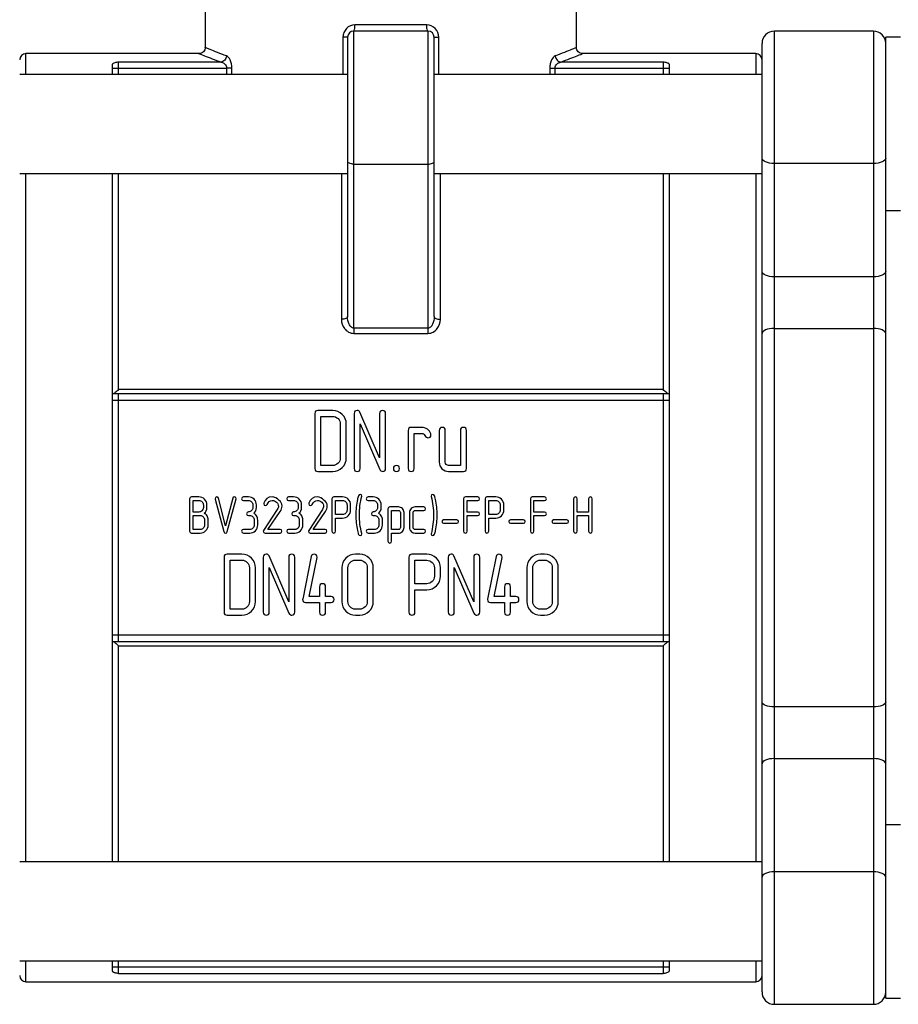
# Model space of a CAD drawing. Header units: millimetres. Extents: x -100 to 185, y -75 to 99.
# Tile 2 of 4: x -30 to 41, y -39 to 40. Entities that reach past the tile are written whole.
import ezdxf

# ---------------------------------------------------------------- set-up
doc = ezdxf.new("R2010")
doc.units = ezdxf.units.MM

msp = doc.modelspace()

# ---------------------------------------------------------------- linework, layer by layer
at = {"color": 7, "linetype": 'Continuous', "lineweight": 25}
for p, q in [((-15, 44), (-15, 37.999)), ((15, 37.999), (15, 43)), ((2.903, 39.82), (-2.903, 39.82)), ((-3, 15.32), (-3, 39.32)), ((3, 39.32), (-3, 39.32)), ((3, 39.32), (3, 15.32)), ((39, 39.32), (31, 39.32)), ((31, -39.32), (31, 39.32)), ((39, 39.32), (39, -39.32)), ((-3.5, 38.82), (-3.5, 16.255)), ((3.5, 16.255), (3.5, 38.82)), ((30, -38.32), (30, 38.32)), ((41.2, 38.82), (40, 38.82)), ((40, -38.82), (40, 38.82)), ((-15.499, 37.5), (-29.5, 37.5)), ((29.5, 37.5), (15.499, 37.5)), ((-22.5, 35.82), (-22.5, 36.648)), ((-13.732, 36.823), (-22, 36.823)), ((-22, 35.82), (-22, 36.823)), ((22, 36.823), (13.732, 36.823)), ((22, 36.823), (22, 35.82)), ((22.5, 36.648), (22.5, 35.82)), ((-3.5, 35.82), (-30, 35.82)), ((-22.5, 36.332), (-13.276, 36.332)), ((30, 35.82), (3.5, 35.82)), ((13.276, 36.332), (22.5, 36.332)), ((-3, 28.578), (3, 28.578)), ((39, 28.62), (31, 28.62)), ((-30, 27.82), (-3.5, 27.82)), ((-22.5, -27.82), (-22.5, 27.82)), ((3.5, 27.82), (30, 27.82)), ((22.5, 27.82), (22.5, -27.82)), ((40, 24.82), (41.2, 24.82)), ((39, 19.463), (31, 19.463)), ((3, 15.32), (-3, 15.32)), ((31, 15.291), (39, 15.291)), ((-3, 14.894), (3, 14.894)), ((22, 10.354), (-22, 10.354)), ((22.5, 10), (-22.5, 10)), ((-22, -10), (-22, 10)), ((22, 10), (22, -10)), ((-22.5, 9.5), (22.5, 9.5)), ((-6.141, 8.425), (-6.141, 3.981)), ((-4.702, 8.665), (-5.899, 8.665)), ((-5.657, 4.22), (-5.657, 8.184)), ((-5.657, 8.184), (-4.702, 8.184)), ((-2.966, 8.425), (-2.966, 3.981)), ((-0.91, 4.829), (-2.504, 8.525)), ((-0.91, 8.425), (-0.91, 4.829)), ((-0.426, 3.981), (-0.426, 8.425)), ((-4.085, 7.571), (-4.085, 4.835)), ((-3.601, 4.836), (-3.601, 7.571)), ((-2.482, 3.981), (-2.482, 7.578)), ((-2.482, 7.578), (-0.894, 3.907)), ((2.496, 7.297), (1.642, 7.297)), ((1.4, 7.058), (1.4, 3.981)), ((1.884, 6.816), (2.496, 6.816)), ((1.884, 3.981), (1.884, 6.816)), ((3.913, 7.058), (3.913, 4.494)), ((4.397, 4.493), (4.397, 7.058)), ((5.625, 7.058), (5.625, 4.22)), ((6.109, 3.981), (6.109, 7.058)), ((-4.702, 4.22), (-5.657, 4.22)), ((5.625, 4.22), (4.669, 4.22)), ((-5.899, 3.739), (-4.702, 3.739)), ((4.669, 3.739), (5.867, 3.739)), ((-15.516, 1.68), (-16.125, 1.68)), ((-11.513, 1.68), (-11.919, 1.68)), ((-7.861, 1.68), (-8.267, 1.68)), ((-3.904, 1.677), (-4.614, 1.677)), ((-1.432, 1.68), (-1.838, 1.68)), ((7.035, 1.68), (6.021, 1.68)), ((8.478, 1.677), (7.769, 1.677)), ((12.432, 1.68), (11.418, 1.68)), ((-16.269, 1.539), (-16.269, -1.097)), ((-15.981, 0.46), (-15.981, 1.394)), ((-15.981, 1.394), (-15.516, 1.394)), ((-15.153, 1.031), (-15.153, 0.828)), ((-14.864, 0.828), (-14.864, 1.031)), ((-14.203, 1.496), (-13.493, -1.119)), ((-13.355, -0.652), (-13.927, 1.57)), ((-12.784, 1.57), (-13.355, -0.652)), ((-13.217, -1.119), (-12.506, 1.519)), ((-11.919, 1.394), (-11.513, 1.394)), ((-11.15, 1.031), (-11.15, 0.829)), ((-10.861, 0.829), (-10.861, 1.032)), ((-8.267, 1.394), (-7.862, 1.394)), ((-7.498, 1.031), (-7.498, 0.829)), ((-7.21, 0.829), (-7.21, 1.032)), ((-4.757, 1.536), (-4.757, -1.095)), ((-4.469, 1.392), (-3.904, 1.392)), ((-4.469, 0.262), (-4.469, 1.392)), ((-3.54, 1.031), (-3.54, 0.623)), ((-3.252, 0.623), (-3.252, 1.031)), ((-1.838, 1.394), (-1.432, 1.394)), ((-1.069, 1.031), (-1.069, 0.829)), ((-0.781, 0.829), (-0.781, 1.032)), ((0.621, 0.868), (-0.089, 0.868)), ((2.669, 0.868), (1.96, 0.868)), ((5.876, 1.539), (5.876, -1.097)), ((6.165, 0.46), (6.165, 1.394)), ((6.165, 1.394), (7.035, 1.394)), ((7.625, 1.536), (7.625, -1.095)), ((7.914, 1.392), (8.478, 1.392)), ((7.914, 0.262), (7.914, 1.392)), ((8.842, 1.031), (8.842, 0.623)), ((9.131, 0.623), (9.131, 1.031)), ((11.274, 1.539), (11.274, -1.097)), ((11.562, 0.46), (11.562, 1.394)), ((11.562, 1.394), (12.432, 1.394)), ((14.769, 1.539), (14.769, -1.097)), ((15.057, 0.46), (15.057, 1.539)), ((15.986, 1.539), (15.986, 0.46)), ((16.275, -1.097), (16.275, 1.539)), ((-15.516, 0.46), (-15.981, 0.46)), ((-15.981, -0.955), (-15.981, 0.174)), ((-11.513, 0.177), (-11.411, 0.177)), ((-9.177, 0.664), (-10.293, -1.022)), ((-9.936, -0.955), (-8.935, 0.506)), ((-7.861, 0.177), (-7.76, 0.177)), ((-5.525, 0.664), (-6.642, -1.022)), ((-6.285, -0.955), (-5.284, 0.506)), ((-3.904, 0.262), (-4.469, 0.262)), ((-1.432, 0.177), (-1.331, 0.177)), ((-0.233, 0.727), (-0.233, -1.907)), ((0.056, 0.582), (0.62, 0.582)), ((0.056, -0.958), (0.056, 0.582)), ((0.778, 0.424), (0.778, -0.793)), ((1.066, -0.794), (1.066, 0.425)), ((1.511, 0.423), (1.511, -0.793)), ((1.799, -0.793), (1.799, 0.422)), ((1.96, 0.582), (2.669, 0.582)), ((7.035, 0.46), (6.165, 0.46)), ((6.165, 0.174), (7.035, 0.174)), ((6.165, -1.097), (6.165, 0.174)), ((8.478, 0.262), (7.914, 0.262)), ((12.432, 0.46), (11.562, 0.46)), ((11.562, 0.174), (12.432, 0.174)), ((11.562, -1.097), (11.562, 0.174)), ((15.986, 0.46), (15.057, 0.46)), ((15.057, 0.174), (15.986, 0.174)), ((15.057, -1.097), (15.057, 0.174)), ((15.986, 0.174), (15.986, -1.097)), ((-15.049, -0.186), (-15.049, -0.59)), ((-14.761, -0.591), (-14.761, -0.186)), ((-11.049, -0.185), (-11.049, -0.59)), ((-10.761, -0.591), (-10.761, -0.185)), ((-7.398, -0.185), (-7.398, -0.59)), ((-7.109, -0.591), (-7.109, -0.185)), ((-4.469, -0.024), (-3.904, -0.024)), ((-4.469, -1.095), (-4.469, -0.024)), ((-0.968, -0.185), (-0.968, -0.59)), ((-0.68, -0.591), (-0.68, -0.185)), ((5.332, -0.18), (4.263, -0.18)), ((4.263, -0.439), (5.332, -0.439)), ((7.914, -1.095), (7.914, -0.024)), ((7.914, -0.024), (8.479, -0.024)), ((10.729, -0.18), (9.661, -0.18)), ((9.661, -0.439), (10.729, -0.439)), ((14.222, -0.18), (13.153, -0.18)), ((13.153, -0.439), (14.222, -0.439)), ((-16.125, -1.241), (-15.415, -1.241)), ((-15.415, -0.955), (-15.981, -0.955)), ((-11.412, -0.955), (-11.919, -0.955)), ((-11.919, -1.241), (-11.411, -1.241)), ((-10.169, -1.241), (-8.957, -1.241)), ((-8.957, -0.955), (-9.936, -0.955)), ((-7.761, -0.955), (-8.267, -0.955)), ((-8.267, -1.241), (-7.76, -1.241)), ((-6.518, -1.241), (-5.306, -1.241)), ((-5.306, -0.955), (-6.285, -0.955)), ((-1.331, -0.955), (-1.838, -0.955)), ((-1.838, -1.241), (-1.331, -1.241)), ((0.62, -0.958), (0.056, -0.958)), ((0.056, -1.244), (0.622, -1.244)), ((0.056, -1.907), (0.056, -1.244)), ((2.669, -0.955), (1.96, -0.955)), ((1.96, -1.241), (2.669, -1.241)), ((-12.044, -2.949), (-13.241, -2.949)), ((-8.252, -6.786), (-9.847, -3.089)), ((-6.442, -3.142), (-7.127, -6.582)), ((-2.519, -2.949), (-2.861, -2.949)), ((2.905, -2.952), (1.708, -2.952)), ((6.697, -6.786), (5.102, -3.089)), ((8.507, -3.142), (7.822, -6.582)), ((12.43, -2.949), (12.088, -2.949)), ((-13.483, -3.189), (-13.483, -7.633)), ((-12.999, -7.394), (-12.999, -3.43)), ((-12.999, -3.43), (-12.044, -3.43)), ((-10.308, -3.189), (-10.308, -7.633)), ((-8.252, -3.189), (-8.252, -6.786)), ((-7.768, -7.633), (-7.768, -3.189)), ((-6.608, -6.367), (-5.965, -3.215)), ((-2.861, -3.43), (-2.519, -3.43)), ((1.466, -3.191), (1.466, -7.63)), ((1.95, -3.433), (2.905, -3.433)), ((1.95, -5.338), (1.95, -3.433)), ((4.641, -3.189), (4.641, -7.633)), ((6.697, -3.189), (6.697, -6.786)), ((7.181, -7.633), (7.181, -3.189)), ((8.341, -6.367), (8.984, -3.215)), ((12.088, -3.43), (12.43, -3.43)), ((-11.427, -4.043), (-11.427, -6.779)), ((-10.943, -6.778), (-10.943, -4.043)), ((-9.824, -4.036), (-8.236, -7.708)), ((-9.824, -7.633), (-9.824, -4.036)), ((-3.958, -4.043), (-3.958, -6.778)), ((-3.474, -6.779), (-3.474, -4.043)), ((-1.902, -4.043), (-1.902, -6.779)), ((-1.418, -6.778), (-1.418, -4.043)), ((3.522, -4.042), (3.522, -4.73)), ((4.006, -4.73), (4.006, -4.042)), ((5.125, -4.036), (6.712, -7.708)), ((5.125, -7.633), (5.125, -4.036)), ((10.991, -4.043), (10.991, -6.778)), ((11.475, -6.779), (11.475, -4.043)), ((13.047, -4.043), (13.047, -6.779)), ((13.531, -6.778), (13.531, -4.043)), ((2.905, -5.338), (1.95, -5.338)), ((-5.763, -5.578), (-5.763, -6.367)), ((-5.278, -6.367), (-5.278, -5.578)), ((1.95, -5.82), (2.905, -5.82)), ((1.95, -7.63), (1.95, -5.82)), ((9.186, -5.578), (9.186, -6.367)), ((9.671, -6.367), (9.671, -5.578)), ((-6.888, -6.849), (-5.763, -6.849)), ((-5.763, -6.367), (-6.608, -6.367)), ((-5.763, -6.849), (-5.763, -7.633)), ((-4.834, -6.367), (-5.278, -6.367)), ((-5.278, -7.633), (-5.278, -6.849)), ((-5.278, -6.849), (-4.834, -6.849)), ((8.061, -6.849), (9.186, -6.849)), ((9.186, -6.367), (8.341, -6.367)), ((9.186, -6.849), (9.186, -7.633)), ((10.115, -6.367), (9.671, -6.367)), ((9.671, -6.849), (10.115, -6.849)), ((9.671, -7.633), (9.671, -6.849)), ((-13.241, -7.875), (-12.044, -7.875)), ((-12.044, -7.394), (-12.999, -7.394)), ((-2.519, -7.394), (-2.861, -7.394)), ((-2.861, -7.875), (-2.519, -7.875)), ((12.43, -7.394), (12.088, -7.394)), ((12.088, -7.875), (12.43, -7.875)), ((22.5, -9.5), (-22.5, -9.5)), ((-22.5, -10), (22.5, -10)), ((-22, -10.354), (22, -10.354)), ((39, -15.291), (31, -15.291)), ((31, -19.463), (39, -19.463)), ((41.2, -24.82), (40, -24.82)), ((30, -27.82), (-30, -27.82)), ((39, -28.62), (31, -28.62)), ((-30, -35.82), (30, -35.82)), ((-22.5, -36.648), (-22.5, -35.82)), ((22.5, -36.332), (-22.5, -36.332)), ((-22, -36.823), (-22, -35.82)), ((22, -35.82), (22, -36.823)), ((22.5, -35.82), (22.5, -36.648)), ((-22, -36.823), (22, -36.823)), ((-29.5, -37.5), (29.5, -37.5)), ((40, -38.82), (41.2, -38.82)), ((31, -39.32), (39, -39.32))]:
    msp.add_line(p, q, dxfattribs=at)
at = {"color": 1, "linetype": 'Continuous', "lineweight": 25}
for p, q in [((-3.871, 38.82), (-3.871, 35.82)), ((3.871, 35.82), (3.871, 38.82)), ((-29.5, 35.82), (-29.5, 37.5)), ((29.5, 37.5), (29.5, 35.82)), ((-13.276, 36.332), (-13.276, 35.82)), ((-12.848, 35.82), (-12.848, 36.332)), ((12.848, 36.332), (12.848, 35.82)), ((13.276, 35.82), (13.276, 36.332)), ((-29.5, -27.82), (-29.5, 27.82)), ((-22, 10.354), (-22, 27.82)), ((-4, 27.82), (-4, 16.029)), ((4, 16.029), (4, 27.82)), ((22, 27.82), (22, 10.354)), ((29.5, 27.82), (29.5, -27.82)), ((-22, -27.82), (-22, -10.354)), ((22, -10.354), (22, -27.82)), ((-29.5, -37.5), (-29.5, -35.82)), ((29.5, -35.82), (29.5, -37.5))]:
    msp.add_line(p, q, dxfattribs=at)
at = {"color": 7, "linetype": 'Continuous', "lineweight": 25, "flags": 128}
for points in [[(-3, 28.578), (-3.098, 28.582), (-3.191, 28.594), (-3.278, 28.614), (-3.354, 28.641), (-3.416, 28.674), (-3.462, 28.711), (-3.49, 28.752), (-3.5, 28.794)], [(3, 28.578), (3.098, 28.582), (3.191, 28.594), (3.278, 28.614), (3.354, 28.641), (3.416, 28.674), (3.462, 28.711), (3.49, 28.752), (3.5, 28.794)], [(31, 28.62), (30.805, 28.628), (30.617, 28.653), (30.444, 28.692), (30.293, 28.745), (30.169, 28.81), (30.076, 28.884), (30.019, 28.964), (30, 29.047)], [(40, 29.047), (39.981, 28.964), (39.924, 28.884), (39.831, 28.81), (39.707, 28.745), (39.556, 28.692), (39.383, 28.653), (39.195, 28.628), (39, 28.62)], [(31, 19.463), (30.805, 19.472), (30.617, 19.496), (30.444, 19.535), (30.293, 19.588), (30.169, 19.653), (30.076, 19.727), (30.019, 19.807), (30, 19.89)], [(40, 19.89), (39.981, 19.807), (39.924, 19.727), (39.831, 19.653), (39.707, 19.588), (39.556, 19.535), (39.383, 19.496), (39.195, 19.472), (39, 19.463)], [(31, 15.291), (30.805, 15.284), (30.617, 15.26), (30.444, 15.223), (30.293, 15.172), (30.169, 15.11), (30.076, 15.04), (30.019, 14.963), (30, 14.884)], [(40, 14.884), (39.981, 14.963), (39.924, 15.04), (39.831, 15.11), (39.707, 15.172), (39.556, 15.223), (39.383, 15.26), (39.195, 15.284), (39, 15.291)], [(31, -15.291), (30.805, -15.284), (30.617, -15.26), (30.444, -15.223), (30.293, -15.172), (30.169, -15.11), (30.076, -15.04), (30.019, -14.963), (30, -14.884)], [(40, -14.884), (39.981, -14.963), (39.924, -15.04), (39.831, -15.11), (39.707, -15.172), (39.556, -15.223), (39.383, -15.26), (39.195, -15.284), (39, -15.291)], [(31, -19.463), (30.805, -19.472), (30.617, -19.496), (30.444, -19.535), (30.293, -19.588), (30.169, -19.653), (30.076, -19.727), (30.019, -19.807), (30, -19.89)], [(40, -19.89), (39.981, -19.807), (39.924, -19.727), (39.831, -19.653), (39.707, -19.588), (39.556, -19.535), (39.383, -19.496), (39.195, -19.472), (39, -19.463)], [(31, -28.62), (30.805, -28.628), (30.617, -28.653), (30.444, -28.692), (30.293, -28.745), (30.169, -28.81), (30.076, -28.884), (30.019, -28.964), (30, -29.047)], [(40, -29.047), (39.981, -28.964), (39.924, -28.884), (39.831, -28.81), (39.707, -28.745), (39.556, -28.692), (39.383, -28.653), (39.195, -28.628), (39, -28.62)]]:
    msp.add_lwpolyline(points, dxfattribs=at)
at = {"color": 7, "linetype": 'Continuous', "lineweight": 25}
for centre, radius, start, end in [((-3, 38.82), 0.5, 90, 180), ((3, 38.82), 0.5, 360, 90), ((31, 38.32), 1, 90, 180), ((39, 38.32), 1, 0, 90), ((-29.5, 37), 0.5, 90, 180), ((29.5, 37), 0.5, 0, 90), ((-29.5, -37), 0.5, 180, 270), ((29.5, -37), 0.5, 270, 0), ((31, -38.32), 1, 180, 270), ((39, -38.32), 1, 270, 0)]:
    msp.add_arc(centre, radius, start, end, dxfattribs=at)
for points, knots in [([(-2.903, 39.82), (-3.155, 39.82), (-3.404, 39.714), (-3.673, 39.439), (-3.746, 39.328), (-3.845, 39.085), (-3.871, 38.952), (-3.871, 38.82)], [0, 0, 0, 0, 0.5, 0.5, 0.75, 0.75, 1, 1, 1, 1]), ([(3, 39.32), (2.975, 39.32), (2.949, 39.374), (2.914, 39.559), (2.903, 39.689), (2.903, 39.82)], [0, 0, 0, 0, 0.5, 0.5, 1, 1, 1, 1]), ([(3.871, 38.82), (3.871, 39.085), (3.763, 39.348), (3.404, 39.713), (3.155, 39.82), (2.903, 39.82)], [0, 0, 0, 0, 0.5, 0.5, 1, 1, 1, 1]), ([(-3.5, 38.82), (-3.5, 38.82), (-3.537, 38.82), (-3.67, 38.82), (-3.766, 38.82), (-3.871, 38.82)], [0, 0, 0, 0, 0.5, 0.5, 1, 1, 1, 1]), ([(-14.999, 37.999), (-15.007, 37.934), (-15.022, 37.803), (-15.137, 37.637), (-15.303, 37.522), (-15.434, 37.507), (-15.499, 37.499)], [0, 0, 0, 0, 0.2501, 0.499961, 0.749831, 1, 1, 1, 1]), ([(15.499, 37.499), (15.434, 37.507), (15.303, 37.522), (15.137, 37.637), (15.022, 37.803), (15.007, 37.934), (14.999, 37.999)], [0, 0, 0, 0, 0.250169, 0.500039, 0.7499, 1, 1, 1, 1]), ([(-22, 36.823), (-22.057, 36.812), (-22.114, 36.801), (-22.221, 36.778), (-22.271, 36.766), (-22.367, 36.739), (-22.413, 36.723), (-22.48, 36.687), (-22.5, 36.668), (-22.5, 36.648)], [0, 0, 0, 0, 0.25, 0.25, 0.5, 0.5, 0.75, 0.75, 1, 1, 1, 1]), ([(-13.289, 37.314), (-13.299, 37.192), (-13.351, 37.071), (-13.513, 36.891), (-13.622, 36.833), (-13.732, 36.823)], [0, 0, 0, 0, 0.5, 0.5, 1, 1, 1, 1]), ([(-13.732, 36.823), (-13.62, 36.802), (-13.507, 36.746), (-13.335, 36.573), (-13.276, 36.454), (-13.276, 36.332)], [0, 0, 0, 0, 0.5, 0.5, 1, 1, 1, 1]), ([(-12.848, 36.332), (-12.848, 36.577), (-12.905, 36.815), (-13.071, 37.16), (-13.181, 37.273), (-13.289, 37.314)], [0, 0, 0, 0, 0.5, 0.5, 1, 1, 1, 1]), ([(13.289, 37.314), (13.181, 37.273), (13.072, 37.161), (12.946, 36.901), (12.91, 36.8), (12.861, 36.576), (12.848, 36.454), (12.848, 36.332)], [0, 0, 0, 0, 0.5, 0.5, 0.75, 0.75, 1, 1, 1, 1]), ([(13.276, 36.332), (13.276, 36.454), (13.334, 36.573), (13.508, 36.746), (13.62, 36.802), (13.732, 36.823)], [0, 0, 0, 0, 0.5, 0.5, 1, 1, 1, 1]), ([(13.289, 37.314), (13.299, 37.192), (13.351, 37.071), (13.513, 36.891), (13.622, 36.833), (13.732, 36.823)], [0, 0, 0, 0, 0.5, 0.5, 1, 1, 1, 1]), ([(22.5, 36.648), (22.499, 36.653), (22.498, 36.664), (22.485, 36.68), (22.467, 36.694), (22.436, 36.712), (22.387, 36.732), (22.297, 36.76), (22.167, 36.791), (22.056, 36.812), (22, 36.823)], [0, 0, 0, 0, 0.074406, 0.146864, 0.217291, 0.28564, 0.413588, 0.542374, 0.770541, 1, 1, 1, 1]), ([(-12.848, 36.332), (-12.892, 36.332), (-12.955, 36.332), (-13.105, 36.332), (-13.19, 36.332), (-13.276, 36.332)], [0, 0, 0, 0, 0.5, 0.5, 1, 1, 1, 1]), ([(-4, 16.029), (-4, 15.766), (-3.917, 15.5), (-3.661, 15.17), (-3.553, 15.074), (-3.297, 14.936), (-3.15, 14.894), (-3, 14.894)], [0, 0, 0, 0, 0.5, 0.5, 0.75, 0.75, 1, 1, 1, 1]), ([(-3, 15.32), (-3.075, 15.32), (-3.148, 15.355), (-3.277, 15.469), (-3.33, 15.549), (-3.458, 15.82), (-3.5, 16.039), (-3.5, 16.255)], [0, 0, 0, 0, 0.25, 0.25, 0.5, 0.5, 1, 1, 1, 1]), ([(3.5, 16.255), (3.5, 16.039), (3.459, 15.818), (3.331, 15.549), (3.277, 15.468), (3.149, 15.353), (3.075, 15.32), (3, 15.32)], [0, 0, 0, 0, 0.5, 0.5, 0.75, 0.75, 1, 1, 1, 1]), ([(3, 14.894), (3.15, 14.894), (3.298, 14.935), (3.553, 15.074), (3.661, 15.171), (3.917, 15.497), (4, 15.766), (4, 16.029)], [0, 0, 0, 0, 0.25, 0.25, 0.5, 0.5, 1, 1, 1, 1]), ([(3.5, 16.255), (3.5, 16.196), (3.554, 16.137), (3.739, 16.054), (3.869, 16.029), (4, 16.029)], [0, 0, 0, 0, 0.5, 0.5, 1, 1, 1, 1]), ([(-22, 10.354), (-22.095, 10.264), (-22.192, 10.179), (-22.365, 10.048), (-22.443, 10), (-22.479, 10)], [0, 0, 0, 0, 0.5, 0.5, 1, 1, 1, 1]), ([(22.479, 10), (22.443, 10), (22.365, 10.048), (22.192, 10.18), (22.096, 10.263), (22, 10.354)], [0, 0, 0, 0, 0.5, 0.5, 1, 1, 1, 1]), ([(-22.479, -10), (-22.443, -10), (-22.365, -10.048), (-22.192, -10.18), (-22.096, -10.263), (-22, -10.354)], [0, 0, 0, 0, 0.5, 0.5, 1, 1, 1, 1]), ([(22, -10.354), (22.095, -10.264), (22.192, -10.179), (22.365, -10.048), (22.443, -10), (22.479, -10)], [0, 0, 0, 0, 0.5, 0.5, 1, 1, 1, 1]), ([(-22.5, -36.648), (-22.499, -36.653), (-22.498, -36.664), (-22.486, -36.678), (-22.469, -36.692), (-22.44, -36.71), (-22.393, -36.73), (-22.302, -36.759), (-22.17, -36.79), (-22.057, -36.812), (-22, -36.823)], [0, 0, 0, 0, 0.071312, 0.140731, 0.208188, 0.273645, 0.402868, 0.532691, 0.766637, 1, 1, 1, 1]), ([(22, -36.823), (22.111, -36.802), (22.221, -36.78), (22.36, -36.741), (22.406, -36.726), (22.478, -36.689), (22.5, -36.668), (22.5, -36.648)], [0, 0, 0, 0, 0.5, 0.5, 0.75, 0.75, 1, 1, 1, 1])]:
    msp.add_open_spline(points, degree=3, knots=knots, dxfattribs=at)
for points in [[(-3, 39.32), (-2.975, 39.32), (-2.924, 39.428), (-2.903, 39.689), (-2.903, 39.82)], [(3.5, 38.82), (3.5, 38.82), (3.574, 38.82), (3.766, 38.82), (3.871, 38.82)], [(12.848, 36.332), (12.892, 36.332), (13.019, 36.332), (13.19, 36.332), (13.276, 36.332)], [(-3.5, 16.255), (-3.5, 16.196), (-3.608, 16.078), (-3.869, 16.029), (-4, 16.029)], [(-3, 15.32), (-3, 15.188), (-3, 15.027), (-3, 14.894)], [(3, 15.32), (3, 15.188), (3, 15.027), (3, 14.894)], [(-5.899, 8.665), (-6.06, 8.665), (-6.141, 8.585), (-6.141, 8.425)], [(-3.923, 8.345), (-4.137, 8.559), (-4.397, 8.665), (-4.702, 8.665)], [(-4.702, 8.184), (-4.533, 8.184), (-4.388, 8.124), (-4.267, 8.004)], [(-4.267, 8.004), (-4.146, 7.884), (-4.085, 7.739), (-4.085, 7.571)], [(-3.601, 7.571), (-3.601, 7.874), (-3.708, 8.132), (-3.923, 8.345)], [(-2.727, 8.665), (-2.886, 8.665), (-2.966, 8.585), (-2.966, 8.425)], [(-2.504, 8.525), (-2.546, 8.619), (-2.62, 8.665), (-2.727, 8.665)], [(-0.668, 8.665), (-0.829, 8.665), (-0.91, 8.585), (-0.91, 8.425)], [(-0.426, 8.425), (-0.426, 8.585), (-0.507, 8.665), (-0.668, 8.665)], [(1.642, 7.297), (1.48, 7.297), (1.4, 7.217), (1.4, 7.058)], [(2.95, 7.152), (2.81, 7.249), (2.659, 7.297), (2.496, 7.297)], [(4.155, 7.297), (3.994, 7.297), (3.913, 7.217), (3.913, 7.058)], [(4.397, 7.058), (4.397, 7.217), (4.317, 7.297), (4.155, 7.297)], [(5.867, 7.297), (5.706, 7.297), (5.625, 7.217), (5.625, 7.058)], [(6.109, 7.058), (6.109, 7.217), (6.029, 7.297), (5.867, 7.297)], [(2.496, 6.816), (2.603, 6.816), (2.691, 6.757), (2.76, 6.638)], [(2.76, 6.638), (2.83, 6.519), (2.908, 6.46), (2.996, 6.46)], [(3.231, 6.778), (3.183, 6.931), (3.09, 7.055), (2.95, 7.152)], [(2.996, 6.46), (3.162, 6.46), (3.245, 6.539), (3.245, 6.696)], [(3.245, 6.696), (3.245, 6.722), (3.24, 6.749), (3.231, 6.778)], [(-4.085, 4.835), (-4.085, 4.665), (-4.146, 4.52), (-4.267, 4.4)], [(-3.923, 4.058), (-3.708, 4.272), (-3.601, 4.531), (-3.601, 4.836)], [(-6.141, 3.981), (-6.141, 3.819), (-6.06, 3.739), (-5.899, 3.739)], [(-4.267, 4.4), (-4.388, 4.28), (-4.533, 4.22), (-4.702, 4.22)], [(-4.702, 3.739), (-4.397, 3.739), (-4.137, 3.845), (-3.923, 4.058)], [(-2.966, 3.981), (-2.966, 3.819), (-2.885, 3.739), (-2.724, 3.739)], [(-2.724, 3.739), (-2.562, 3.739), (-2.482, 3.819), (-2.482, 3.981)], [(-0.669, 3.739), (-0.507, 3.739), (-0.426, 3.819), (-0.426, 3.981)], [(0.452, 4.22), (0.29, 4.22), (0.21, 4.14), (0.21, 3.981)], [(0.21, 3.981), (0.21, 3.819), (0.29, 3.739), (0.452, 3.739)], [(0.695, 3.981), (0.695, 4.14), (0.614, 4.22), (0.452, 4.22)], [(0.452, 3.739), (0.614, 3.739), (0.695, 3.819), (0.695, 3.981)], [(1.4, 3.981), (1.4, 3.819), (1.48, 3.739), (1.642, 3.739)], [(1.642, 3.739), (1.803, 3.739), (1.884, 3.819), (1.884, 3.981)], [(3.913, 4.494), (3.913, 4.284), (3.987, 4.105), (4.133, 3.959)], [(4.478, 4.3), (4.424, 4.354), (4.397, 4.418), (4.397, 4.493)], [(4.669, 4.22), (4.595, 4.22), (4.531, 4.247), (4.478, 4.3)], [(5.867, 3.739), (6.028, 3.739), (6.109, 3.819), (6.109, 3.981)], [(-0.894, 3.907), (-0.845, 3.795), (-0.77, 3.739), (-0.669, 3.739)], [(4.133, 3.959), (4.28, 3.812), (4.459, 3.739), (4.669, 3.739)], [(-16.125, 1.68), (-16.221, 1.68), (-16.269, 1.633), (-16.269, 1.539)], [(-15.055, 1.489), (-15.182, 1.616), (-15.336, 1.68), (-15.516, 1.68)], [(-14.062, 1.675), (-14.159, 1.675), (-14.208, 1.629), (-14.208, 1.538)], [(-13.927, 1.57), (-13.945, 1.64), (-13.991, 1.675), (-14.062, 1.675)], [(-12.647, 1.675), (-12.719, 1.675), (-12.765, 1.64), (-12.784, 1.57)], [(-12.502, 1.538), (-12.502, 1.629), (-12.55, 1.675), (-12.647, 1.675)], [(-11.919, 1.68), (-12.014, 1.68), (-12.062, 1.633), (-12.062, 1.538)], [(-11.051, 1.49), (-11.177, 1.617), (-11.331, 1.68), (-11.513, 1.68)], [(-9.6, 1.68), (-9.928, 1.68), (-10.152, 1.511), (-10.272, 1.173)], [(-9.032, 1.397), (-9.204, 1.586), (-9.393, 1.68), (-9.6, 1.68)], [(-8.267, 1.68), (-8.363, 1.68), (-8.411, 1.633), (-8.411, 1.538)], [(-7.4, 1.49), (-7.526, 1.617), (-7.68, 1.68), (-7.861, 1.68)], [(-5.949, 1.68), (-6.277, 1.68), (-6.5, 1.511), (-6.62, 1.173)], [(-5.38, 1.397), (-5.553, 1.586), (-5.742, 1.68), (-5.949, 1.68)], [(-4.614, 1.677), (-4.709, 1.677), (-4.757, 1.63), (-4.757, 1.536)], [(-3.443, 1.488), (-3.571, 1.614), (-3.725, 1.677), (-3.904, 1.677)], [(-2.624, 1.777), (-2.66, 1.648), (-2.684, 1.551), (-2.697, 1.485)], [(-2.488, 1.881), (-2.553, 1.881), (-2.598, 1.846), (-2.624, 1.777)], [(-2.545, 0.219), (-2.545, 0.702), (-2.479, 1.213), (-2.347, 1.753)], [(-2.343, 1.744), (-2.343, 1.835), (-2.391, 1.881), (-2.488, 1.881)], [(-2.347, 1.753), (-2.344, 1.734), (-2.343, 1.731), (-2.343, 1.744)], [(-1.838, 1.68), (-1.934, 1.68), (-1.982, 1.633), (-1.982, 1.538)], [(-0.97, 1.49), (-1.097, 1.617), (-1.251, 1.68), (-1.432, 1.68)], [(3.401, 1.881), (3.303, 1.881), (3.255, 1.835), (3.255, 1.744)], [(3.255, 1.744), (3.255, 1.729), (3.256, 1.716), (3.26, 1.703)], [(3.26, 1.703), (3.39, 1.196), (3.455, 0.701), (3.455, 0.219)], [(3.535, 1.78), (3.509, 1.847), (3.465, 1.881), (3.401, 1.881)], [(3.609, 1.48), (3.573, 1.644), (3.548, 1.744), (3.535, 1.78)], [(6.021, 1.68), (5.924, 1.68), (5.876, 1.633), (5.876, 1.539)], [(7.178, 1.538), (7.178, 1.633), (7.13, 1.68), (7.035, 1.68)], [(7.769, 1.677), (7.673, 1.677), (7.625, 1.63), (7.625, 1.536)], [(8.939, 1.488), (8.811, 1.614), (8.658, 1.677), (8.478, 1.677)], [(11.418, 1.68), (11.322, 1.68), (11.274, 1.633), (11.274, 1.539)], [(12.576, 1.538), (12.576, 1.633), (12.528, 1.68), (12.432, 1.68)], [(14.913, 1.68), (14.817, 1.68), (14.769, 1.633), (14.769, 1.539)], [(15.057, 1.539), (15.057, 1.633), (15.009, 1.68), (14.913, 1.68)], [(16.13, 1.68), (16.034, 1.68), (15.986, 1.633), (15.986, 1.539)], [(16.275, 1.539), (16.275, 1.633), (16.226, 1.68), (16.13, 1.68)], [(-15.516, 1.394), (-15.418, 1.394), (-15.332, 1.358), (-15.26, 1.286)], [(-15.153, 0.828), (-15.153, 0.728), (-15.189, 0.642), (-15.261, 0.569)], [(-15.26, 1.286), (-15.189, 1.215), (-15.153, 1.129), (-15.153, 1.031)], [(-15.092, 0.36), (-14.94, 0.467), (-14.864, 0.623), (-14.864, 0.828)], [(-14.864, 1.031), (-14.864, 1.209), (-14.928, 1.362), (-15.055, 1.489)], [(-14.208, 1.538), (-14.208, 1.523), (-14.206, 1.509), (-14.203, 1.496)], [(-12.506, 1.519), (-12.503, 1.519), (-12.502, 1.525), (-12.502, 1.538)], [(-12.062, 1.538), (-12.062, 1.442), (-12.014, 1.394), (-11.919, 1.394)], [(-11.513, 1.394), (-11.413, 1.394), (-11.327, 1.359), (-11.256, 1.288)], [(-11.256, 1.288), (-11.185, 1.216), (-11.15, 1.131), (-11.15, 1.031)], [(-11.15, 0.829), (-11.15, 0.727), (-11.185, 0.641), (-11.256, 0.57)], [(-11.087, 0.36), (-10.936, 0.464), (-10.861, 0.62), (-10.861, 0.829)], [(-10.861, 1.032), (-10.861, 1.211), (-10.924, 1.364), (-11.051, 1.49)], [(-10.272, 1.173), (-10.277, 1.156), (-10.279, 1.139), (-10.279, 1.123)], [(-10.279, 1.123), (-10.279, 1.029), (-10.23, 0.981), (-10.132, 0.981)], [(-10.132, 0.981), (-10.072, 0.981), (-10.029, 1.012), (-10.003, 1.074)], [(-10.003, 1.074), (-9.911, 1.286), (-9.773, 1.392), (-9.588, 1.392)], [(-9.588, 1.392), (-9.459, 1.392), (-9.344, 1.348), (-9.242, 1.259)], [(-9.242, 1.259), (-9.138, 1.169), (-9.086, 1.061), (-9.086, 0.937)], [(-9.086, 0.937), (-9.086, 0.846), (-9.116, 0.755), (-9.177, 0.664)], [(-8.792, 0.943), (-8.792, 1.147), (-8.872, 1.298), (-9.032, 1.397)], [(-8.935, 0.506), (-8.84, 0.65), (-8.792, 0.796), (-8.792, 0.943)], [(-8.411, 1.538), (-8.411, 1.442), (-8.363, 1.394), (-8.267, 1.394)], [(-7.862, 1.394), (-7.762, 1.394), (-7.676, 1.359), (-7.605, 1.288)], [(-7.605, 1.288), (-7.534, 1.216), (-7.498, 1.131), (-7.498, 1.031)], [(-7.498, 0.829), (-7.498, 0.727), (-7.534, 0.641), (-7.605, 0.57)], [(-7.436, 0.36), (-7.285, 0.464), (-7.21, 0.62), (-7.21, 0.829)], [(-7.21, 1.032), (-7.21, 1.211), (-7.273, 1.364), (-7.4, 1.49)], [(-6.62, 1.173), (-6.625, 1.156), (-6.628, 1.139), (-6.628, 1.123)], [(-6.628, 1.123), (-6.628, 1.029), (-6.579, 0.981), (-6.481, 0.981)], [(-6.481, 0.981), (-6.421, 0.981), (-6.377, 1.012), (-6.351, 1.074)], [(-6.351, 1.074), (-6.26, 1.286), (-6.121, 1.392), (-5.937, 1.392)], [(-5.937, 1.392), (-5.808, 1.392), (-5.693, 1.348), (-5.591, 1.259)], [(-5.591, 1.259), (-5.487, 1.169), (-5.435, 1.061), (-5.435, 0.937)], [(-5.435, 0.937), (-5.435, 0.846), (-5.465, 0.755), (-5.525, 0.664)], [(-5.141, 0.943), (-5.141, 1.147), (-5.221, 1.298), (-5.38, 1.397)], [(-5.284, 0.506), (-5.189, 0.65), (-5.141, 0.796), (-5.141, 0.943)], [(-3.904, 1.392), (-3.806, 1.392), (-3.72, 1.356), (-3.648, 1.285)], [(-3.648, 1.285), (-3.576, 1.214), (-3.54, 1.129), (-3.54, 1.031)], [(-3.252, 1.031), (-3.252, 1.209), (-3.316, 1.361), (-3.443, 1.488)], [(-2.697, 1.485), (-2.788, 1.069), (-2.834, 0.649), (-2.834, 0.224)], [(-1.982, 1.538), (-1.982, 1.442), (-1.934, 1.394), (-1.838, 1.394)], [(-1.432, 1.394), (-1.332, 1.394), (-1.247, 1.359), (-1.176, 1.288)], [(-1.176, 1.288), (-1.104, 1.216), (-1.069, 1.131), (-1.069, 1.031)], [(-1.069, 0.829), (-1.069, 0.727), (-1.104, 0.641), (-1.176, 0.57)], [(-1.007, 0.36), (-0.856, 0.464), (-0.781, 0.62), (-0.781, 0.829)], [(-0.781, 1.032), (-0.781, 1.211), (-0.844, 1.364), (-0.97, 1.49)], [(-0.089, 0.868), (-0.185, 0.868), (-0.233, 0.821), (-0.233, 0.727)], [(0.936, 0.737), (0.849, 0.824), (0.744, 0.868), (0.621, 0.868)], [(1.96, 0.868), (1.836, 0.868), (1.731, 0.824), (1.643, 0.736)], [(2.813, 0.726), (2.813, 0.821), (2.765, 0.868), (2.669, 0.868)], [(3.744, 0.219), (3.744, 0.644), (3.699, 1.064), (3.609, 1.48)], [(7.035, 1.394), (7.13, 1.394), (7.178, 1.442), (7.178, 1.538)], [(8.478, 1.392), (8.577, 1.392), (8.662, 1.356), (8.734, 1.285)], [(8.734, 1.285), (8.806, 1.214), (8.842, 1.129), (8.842, 1.031)], [(9.131, 1.031), (9.131, 1.209), (9.067, 1.361), (8.939, 1.488)], [(12.432, 1.394), (12.528, 1.394), (12.576, 1.442), (12.576, 1.538)], [(-15.981, 0.174), (-15.884, 0.173), (-15.695, 0.173), (-15.415, 0.174)], [(-15.261, 0.569), (-15.332, 0.496), (-15.418, 0.46), (-15.516, 0.46)], [(-15.415, 0.174), (-15.314, 0.174), (-15.228, 0.139), (-15.157, 0.069)], [(-15.157, 0.069), (-15.085, -0.001), (-15.049, -0.086), (-15.049, -0.186)], [(-14.856, 0.15), (-14.92, 0.254), (-14.999, 0.324), (-15.092, 0.36)], [(-14.761, -0.186), (-14.761, -0.066), (-14.793, 0.046), (-14.856, 0.15)], [(-11.513, 0.463), (-11.608, 0.463), (-11.656, 0.416), (-11.656, 0.321)], [(-11.656, 0.321), (-11.656, 0.225), (-11.608, 0.177), (-11.513, 0.177)], [(-11.256, 0.57), (-11.327, 0.498), (-11.413, 0.463), (-11.513, 0.463)], [(-11.411, 0.177), (-11.311, 0.177), (-11.226, 0.142), (-11.155, 0.071)], [(-11.155, 0.071), (-11.084, 0), (-11.049, -0.086), (-11.049, -0.185)], [(-10.855, 0.149), (-10.917, 0.252), (-10.995, 0.322), (-11.087, 0.36)], [(-10.761, -0.185), (-10.761, -0.065), (-10.792, 0.046), (-10.855, 0.149)], [(-7.861, 0.463), (-7.957, 0.463), (-8.005, 0.416), (-8.005, 0.321)], [(-8.005, 0.321), (-8.005, 0.225), (-7.957, 0.177), (-7.861, 0.177)], [(-7.605, 0.57), (-7.676, 0.498), (-7.762, 0.463), (-7.861, 0.463)], [(-7.76, 0.177), (-7.66, 0.177), (-7.575, 0.142), (-7.504, 0.071)], [(-7.504, 0.071), (-7.433, 0), (-7.398, -0.086), (-7.398, -0.185)], [(-7.203, 0.149), (-7.266, 0.252), (-7.344, 0.322), (-7.436, 0.36)], [(-7.109, -0.185), (-7.109, -0.065), (-7.141, 0.046), (-7.203, 0.149)], [(-3.648, 0.367), (-3.72, 0.297), (-3.806, 0.262), (-3.904, 0.262)], [(-3.904, -0.024), (-3.723, -0.024), (-3.569, 0.039), (-3.442, 0.165)], [(-3.54, 0.623), (-3.54, 0.523), (-3.576, 0.438), (-3.648, 0.367)], [(-3.442, 0.165), (-3.315, 0.291), (-3.252, 0.443), (-3.252, 0.623)], [(-2.834, 0.224), (-2.834, -0.204), (-2.788, -0.625), (-2.698, -1.041)], [(-2.348, -1.265), (-2.48, -0.758), (-2.545, -0.263), (-2.545, 0.219)], [(-1.432, 0.463), (-1.528, 0.463), (-1.576, 0.416), (-1.576, 0.321)], [(-1.576, 0.321), (-1.576, 0.225), (-1.528, 0.177), (-1.432, 0.177)], [(-1.176, 0.57), (-1.247, 0.498), (-1.332, 0.463), (-1.432, 0.463)], [(-1.331, 0.177), (-1.231, 0.177), (-1.146, 0.142), (-1.075, 0.071)], [(-1.075, 0.071), (-1.004, 0), (-0.968, -0.086), (-0.968, -0.185)], [(-0.774, 0.149), (-0.837, 0.252), (-0.914, 0.322), (-1.007, 0.36)], [(-0.68, -0.185), (-0.68, -0.065), (-0.711, 0.046), (-0.774, 0.149)], [(0.62, 0.582), (0.662, 0.582), (0.699, 0.566), (0.73, 0.534)], [(0.73, 0.534), (0.762, 0.502), (0.778, 0.465), (0.778, 0.424)], [(1.066, 0.425), (1.066, 0.546), (1.023, 0.65), (0.936, 0.737)], [(1.643, 0.736), (1.555, 0.649), (1.511, 0.544), (1.511, 0.423)], [(1.799, 0.422), (1.799, 0.465), (1.815, 0.503), (1.847, 0.534)], [(1.847, 0.534), (1.878, 0.566), (1.916, 0.582), (1.96, 0.582)], [(2.669, 0.582), (2.765, 0.582), (2.813, 0.63), (2.813, 0.726)], [(3.455, 0.219), (3.455, -0.263), (3.39, -0.775), (3.259, -1.317)], [(3.608, -1.045), (3.699, -0.626), (3.744, -0.204), (3.744, 0.219)], [(7.178, 0.319), (7.178, 0.413), (7.13, 0.46), (7.035, 0.46)], [(7.035, 0.174), (7.13, 0.174), (7.178, 0.223), (7.178, 0.319)], [(8.734, 0.367), (8.662, 0.297), (8.577, 0.262), (8.478, 0.262)], [(8.479, -0.024), (8.659, -0.024), (8.813, 0.039), (8.94, 0.165)], [(8.842, 0.623), (8.842, 0.523), (8.806, 0.438), (8.734, 0.367)], [(8.94, 0.165), (9.067, 0.291), (9.131, 0.443), (9.131, 0.623)], [(12.576, 0.319), (12.576, 0.413), (12.528, 0.46), (12.432, 0.46)], [(12.432, 0.174), (12.528, 0.174), (12.576, 0.223), (12.576, 0.319)], [(-15.049, -0.59), (-15.049, -0.692), (-15.085, -0.778), (-15.157, -0.849)], [(-14.958, -1.044), (-14.827, -0.913), (-14.761, -0.762), (-14.761, -0.591)], [(-11.049, -0.59), (-11.049, -0.691), (-11.085, -0.778), (-11.156, -0.849)], [(-10.95, -1.051), (-10.824, -0.925), (-10.761, -0.771), (-10.761, -0.591)], [(-7.398, -0.59), (-7.398, -0.691), (-7.433, -0.778), (-7.504, -0.849)], [(-7.299, -1.051), (-7.173, -0.925), (-7.109, -0.771), (-7.109, -0.591)], [(-0.968, -0.59), (-0.968, -0.691), (-1.004, -0.778), (-1.075, -0.849)], [(-0.87, -1.051), (-0.743, -0.925), (-0.68, -0.771), (-0.68, -0.591)], [(0.778, -0.793), (0.778, -0.838), (0.762, -0.877), (0.731, -0.909)], [(0.936, -1.11), (1.023, -1.021), (1.066, -0.916), (1.066, -0.794)], [(1.511, -0.793), (1.511, -0.918), (1.554, -1.024), (1.642, -1.111)], [(1.847, -0.908), (1.815, -0.876), (1.799, -0.838), (1.799, -0.793)], [(4.263, -0.18), (4.176, -0.18), (4.132, -0.223), (4.132, -0.308)], [(4.132, -0.308), (4.132, -0.396), (4.176, -0.439), (4.263, -0.439)], [(5.463, -0.308), (5.463, -0.223), (5.419, -0.18), (5.332, -0.18)], [(5.332, -0.439), (5.419, -0.439), (5.463, -0.396), (5.463, -0.308)], [(9.661, -0.18), (9.573, -0.18), (9.529, -0.223), (9.529, -0.308)], [(9.529, -0.308), (9.529, -0.396), (9.573, -0.439), (9.661, -0.439)], [(10.861, -0.308), (10.861, -0.223), (10.817, -0.18), (10.729, -0.18)], [(10.729, -0.439), (10.817, -0.439), (10.861, -0.396), (10.861, -0.308)], [(13.153, -0.18), (13.066, -0.18), (13.022, -0.223), (13.022, -0.308)], [(13.022, -0.308), (13.022, -0.396), (13.066, -0.439), (13.153, -0.439)], [(14.353, -0.308), (14.353, -0.223), (14.309, -0.18), (14.222, -0.18)], [(14.222, -0.439), (14.309, -0.439), (14.353, -0.396), (14.353, -0.308)], [(-16.269, -1.097), (-16.269, -1.193), (-16.221, -1.241), (-16.125, -1.241)], [(-15.157, -0.849), (-15.229, -0.92), (-15.315, -0.955), (-15.415, -0.955)], [(-15.415, -1.241), (-15.242, -1.241), (-15.09, -1.175), (-14.958, -1.044)], [(-13.493, -1.119), (-13.471, -1.2), (-13.425, -1.241), (-13.355, -1.241)], [(-13.355, -1.241), (-13.285, -1.241), (-13.239, -1.2), (-13.217, -1.119)], [(-11.919, -0.955), (-12.014, -0.955), (-12.062, -1.002), (-12.062, -1.097)], [(-12.062, -1.097), (-12.062, -1.193), (-12.014, -1.241), (-11.919, -1.241)], [(-11.156, -0.849), (-11.227, -0.92), (-11.312, -0.955), (-11.412, -0.955)], [(-11.411, -1.241), (-11.231, -1.241), (-11.077, -1.178), (-10.95, -1.051)], [(-10.293, -1.022), (-10.305, -1.042), (-10.311, -1.065), (-10.311, -1.091)], [(-10.311, -1.091), (-10.311, -1.191), (-10.264, -1.241), (-10.169, -1.241)], [(-8.813, -1.097), (-8.813, -1.002), (-8.861, -0.955), (-8.957, -0.955)], [(-8.957, -1.241), (-8.861, -1.241), (-8.813, -1.193), (-8.813, -1.097)], [(-8.267, -0.955), (-8.363, -0.955), (-8.411, -1.002), (-8.411, -1.097)], [(-8.411, -1.097), (-8.411, -1.193), (-8.363, -1.241), (-8.267, -1.241)], [(-7.504, -0.849), (-7.576, -0.92), (-7.661, -0.955), (-7.761, -0.955)], [(-7.76, -1.241), (-7.579, -1.241), (-7.426, -1.178), (-7.299, -1.051)], [(-6.642, -1.022), (-6.654, -1.042), (-6.66, -1.065), (-6.66, -1.091)], [(-6.66, -1.091), (-6.66, -1.191), (-6.612, -1.241), (-6.518, -1.241)], [(-5.162, -1.097), (-5.162, -1.002), (-5.21, -0.955), (-5.306, -0.955)], [(-5.306, -1.241), (-5.21, -1.241), (-5.162, -1.193), (-5.162, -1.097)], [(-4.757, -1.095), (-4.757, -1.19), (-4.709, -1.238), (-4.613, -1.238)], [(-4.613, -1.238), (-4.517, -1.238), (-4.469, -1.191), (-4.469, -1.095)], [(-2.698, -1.041), (-2.661, -1.207), (-2.636, -1.307), (-2.623, -1.343)], [(-2.623, -1.343), (-2.598, -1.411), (-2.553, -1.445), (-2.488, -1.445)], [(-2.488, -1.445), (-2.391, -1.445), (-2.343, -1.398), (-2.343, -1.305)], [(-2.343, -1.305), (-2.343, -1.293), (-2.344, -1.28), (-2.348, -1.265)], [(-1.838, -0.955), (-1.934, -0.955), (-1.982, -1.002), (-1.982, -1.097)], [(-1.982, -1.097), (-1.982, -1.193), (-1.934, -1.241), (-1.838, -1.241)], [(-1.075, -0.849), (-1.146, -0.92), (-1.232, -0.955), (-1.331, -0.955)], [(-1.331, -1.241), (-1.15, -1.241), (-0.996, -1.178), (-0.87, -1.051)], [(0.731, -0.909), (0.7, -0.942), (0.663, -0.958), (0.62, -0.958)], [(0.622, -1.244), (0.744, -1.244), (0.848, -1.199), (0.936, -1.11)], [(1.642, -1.111), (1.729, -1.198), (1.835, -1.241), (1.96, -1.241)], [(1.96, -0.955), (1.916, -0.955), (1.879, -0.939), (1.847, -0.908)], [(2.813, -1.097), (2.813, -1.002), (2.765, -0.955), (2.669, -0.955)], [(2.669, -1.241), (2.765, -1.241), (2.813, -1.193), (2.813, -1.097)], [(3.259, -1.317), (3.256, -1.295), (3.255, -1.291), (3.255, -1.305)], [(3.255, -1.305), (3.255, -1.398), (3.303, -1.445), (3.401, -1.445)], [(3.401, -1.445), (3.464, -1.445), (3.509, -1.41), (3.536, -1.34)], [(3.536, -1.34), (3.571, -1.211), (3.596, -1.112), (3.608, -1.045)], [(5.876, -1.097), (5.876, -1.193), (5.924, -1.241), (6.021, -1.241)], [(6.021, -1.241), (6.117, -1.241), (6.165, -1.193), (6.165, -1.097)], [(7.625, -1.095), (7.625, -1.19), (7.673, -1.238), (7.769, -1.238)], [(7.769, -1.238), (7.866, -1.238), (7.914, -1.191), (7.914, -1.095)], [(11.274, -1.097), (11.274, -1.193), (11.322, -1.241), (11.418, -1.241)], [(11.418, -1.241), (11.514, -1.241), (11.562, -1.193), (11.562, -1.097)], [(14.769, -1.097), (14.769, -1.193), (14.817, -1.241), (14.913, -1.241)], [(14.913, -1.241), (15.009, -1.241), (15.057, -1.193), (15.057, -1.097)], [(15.986, -1.097), (15.986, -1.193), (16.034, -1.241), (16.13, -1.241)], [(16.13, -1.241), (16.226, -1.241), (16.275, -1.193), (16.275, -1.097)], [(-0.233, -1.907), (-0.233, -2.003), (-0.185, -2.051), (-0.089, -2.051)], [(-0.089, -2.051), (0.007, -2.051), (0.056, -2.003), (0.056, -1.907)], [(-13.241, -2.949), (-13.402, -2.949), (-13.483, -3.029), (-13.483, -3.189)], [(-11.265, -3.269), (-11.479, -3.056), (-11.739, -2.949), (-12.044, -2.949)], [(-10.069, -2.949), (-10.228, -2.949), (-10.308, -3.029), (-10.308, -3.189)], [(-9.847, -3.089), (-9.888, -2.996), (-9.963, -2.949), (-10.069, -2.949)], [(-8.01, -2.949), (-8.172, -2.949), (-8.252, -3.029), (-8.252, -3.189)], [(-7.768, -3.189), (-7.768, -3.029), (-7.849, -2.949), (-8.01, -2.949)], [(-6.208, -2.949), (-6.338, -2.949), (-6.416, -3.013), (-6.442, -3.142)], [(-5.962, -3.182), (-5.962, -3.027), (-6.044, -2.949), (-6.208, -2.949)], [(-5.965, -3.215), (-5.963, -3.21), (-5.962, -3.199), (-5.962, -3.182)], [(-2.861, -2.949), (-3.164, -2.949), (-3.423, -3.056), (-3.637, -3.27)], [(-1.74, -3.269), (-1.954, -3.056), (-2.214, -2.949), (-2.519, -2.949)], [(1.708, -2.952), (1.547, -2.952), (1.466, -3.031), (1.466, -3.191)], [(3.682, -3.272), (3.466, -3.058), (3.207, -2.952), (2.905, -2.952)], [(4.88, -2.949), (4.721, -2.949), (4.641, -3.029), (4.641, -3.189)], [(5.102, -3.089), (5.06, -2.996), (4.986, -2.949), (4.88, -2.949)], [(6.939, -2.949), (6.777, -2.949), (6.697, -3.029), (6.697, -3.189)], [(7.181, -3.189), (7.181, -3.029), (7.1, -2.949), (6.939, -2.949)], [(8.741, -2.949), (8.611, -2.949), (8.533, -3.013), (8.507, -3.142)], [(8.987, -3.182), (8.987, -3.027), (8.905, -2.949), (8.741, -2.949)], [(8.984, -3.215), (8.986, -3.21), (8.987, -3.199), (8.987, -3.182)], [(12.088, -2.949), (11.785, -2.949), (11.526, -3.056), (11.312, -3.27)], [(13.209, -3.269), (12.994, -3.056), (12.735, -2.949), (12.43, -2.949)], [(-12.044, -3.43), (-11.875, -3.43), (-11.73, -3.49), (-11.609, -3.61)], [(-11.609, -3.61), (-11.488, -3.731), (-11.427, -3.875), (-11.427, -4.043)], [(-10.943, -4.043), (-10.943, -3.74), (-11.05, -3.482), (-11.265, -3.269)], [(-3.637, -3.27), (-3.851, -3.484), (-3.958, -3.742), (-3.958, -4.043)], [(-3.474, -4.043), (-3.474, -3.876), (-3.414, -3.732), (-3.293, -3.612)], [(-3.293, -3.612), (-3.172, -3.491), (-3.028, -3.43), (-2.861, -3.43)], [(-2.519, -3.43), (-2.35, -3.43), (-2.205, -3.49), (-2.084, -3.61)], [(-2.084, -3.61), (-1.963, -3.731), (-1.902, -3.875), (-1.902, -4.043)], [(-1.418, -4.043), (-1.418, -3.74), (-1.525, -3.482), (-1.74, -3.269)], [(2.905, -3.433), (3.072, -3.433), (3.217, -3.493), (3.339, -3.613)], [(3.339, -3.613), (3.461, -3.732), (3.522, -3.876), (3.522, -4.042)], [(4.006, -4.042), (4.006, -3.742), (3.898, -3.485), (3.682, -3.272)], [(11.312, -3.27), (11.098, -3.484), (10.991, -3.742), (10.991, -4.043)], [(11.475, -4.043), (11.475, -3.876), (11.535, -3.732), (11.656, -3.612)], [(11.656, -3.612), (11.777, -3.491), (11.921, -3.43), (12.088, -3.43)], [(12.43, -3.43), (12.599, -3.43), (12.744, -3.49), (12.865, -3.61)], [(12.865, -3.61), (12.986, -3.731), (13.047, -3.875), (13.047, -4.043)], [(13.531, -4.043), (13.531, -3.74), (13.424, -3.482), (13.209, -3.269)], [(3.522, -4.73), (3.522, -4.898), (3.461, -5.042), (3.339, -5.16)], [(3.683, -5.501), (3.898, -5.289), (4.006, -5.032), (4.006, -4.73)], [(-5.521, -5.338), (-5.682, -5.338), (-5.763, -5.418), (-5.763, -5.578)], [(-5.278, -5.578), (-5.278, -5.418), (-5.359, -5.338), (-5.521, -5.338)], [(3.339, -5.16), (3.217, -5.279), (3.073, -5.338), (2.905, -5.338)], [(2.905, -5.82), (3.209, -5.82), (3.469, -5.713), (3.683, -5.501)], [(9.428, -5.338), (9.267, -5.338), (9.186, -5.418), (9.186, -5.578)], [(9.671, -5.578), (9.671, -5.418), (9.59, -5.338), (9.428, -5.338)], [(-11.427, -6.779), (-11.427, -6.949), (-11.488, -7.094), (-11.609, -7.214)], [(-11.265, -7.556), (-11.05, -7.343), (-10.943, -7.083), (-10.943, -6.778)], [(-7.127, -6.582), (-7.129, -6.582), (-7.13, -6.593), (-7.13, -6.613)], [(-7.13, -6.613), (-7.13, -6.77), (-7.05, -6.849), (-6.888, -6.849)], [(-4.592, -6.608), (-4.592, -6.448), (-4.672, -6.367), (-4.834, -6.367)], [(-4.834, -6.849), (-4.672, -6.849), (-4.592, -6.769), (-4.592, -6.608)], [(-3.958, -6.778), (-3.958, -7.082), (-3.851, -7.341), (-3.637, -7.555)], [(-3.293, -7.213), (-3.414, -7.092), (-3.474, -6.948), (-3.474, -6.779)], [(-1.902, -6.779), (-1.902, -6.949), (-1.963, -7.094), (-2.084, -7.214)], [(-1.74, -7.556), (-1.525, -7.343), (-1.418, -7.083), (-1.418, -6.778)], [(7.822, -6.582), (7.82, -6.582), (7.818, -6.593), (7.818, -6.613)], [(7.818, -6.613), (7.818, -6.77), (7.899, -6.849), (8.061, -6.849)], [(10.357, -6.608), (10.357, -6.448), (10.277, -6.367), (10.115, -6.367)], [(10.115, -6.849), (10.277, -6.849), (10.357, -6.769), (10.357, -6.608)], [(10.991, -6.778), (10.991, -7.082), (11.098, -7.341), (11.312, -7.555)], [(11.656, -7.213), (11.535, -7.092), (11.475, -6.948), (11.475, -6.779)], [(13.047, -6.779), (13.047, -6.949), (12.986, -7.094), (12.865, -7.214)], [(13.209, -7.556), (13.424, -7.343), (13.531, -7.083), (13.531, -6.778)], [(-13.483, -7.633), (-13.483, -7.795), (-13.402, -7.875), (-13.241, -7.875)], [(-11.609, -7.214), (-11.73, -7.334), (-11.875, -7.394), (-12.044, -7.394)], [(-12.044, -7.875), (-11.739, -7.875), (-11.479, -7.769), (-11.265, -7.556)], [(-10.308, -7.633), (-10.308, -7.795), (-10.227, -7.875), (-10.066, -7.875)], [(-10.066, -7.875), (-9.905, -7.875), (-9.824, -7.795), (-9.824, -7.633)], [(-8.236, -7.708), (-8.187, -7.819), (-8.112, -7.875), (-8.011, -7.875)], [(-8.011, -7.875), (-7.849, -7.875), (-7.768, -7.795), (-7.768, -7.633)], [(-5.763, -7.633), (-5.763, -7.795), (-5.682, -7.875), (-5.521, -7.875)], [(-5.521, -7.875), (-5.359, -7.875), (-5.278, -7.795), (-5.278, -7.633)], [(-3.637, -7.555), (-3.423, -7.768), (-3.164, -7.875), (-2.861, -7.875)], [(-2.861, -7.394), (-3.028, -7.394), (-3.172, -7.334), (-3.293, -7.213)], [(-2.084, -7.214), (-2.205, -7.334), (-2.35, -7.394), (-2.519, -7.394)], [(-2.519, -7.875), (-2.214, -7.875), (-1.954, -7.769), (-1.74, -7.556)], [(1.466, -7.63), (1.466, -7.792), (1.546, -7.873), (1.708, -7.873)], [(1.708, -7.873), (1.869, -7.873), (1.95, -7.792), (1.95, -7.63)], [(4.641, -7.633), (4.641, -7.795), (4.721, -7.875), (4.883, -7.875)], [(4.883, -7.875), (5.044, -7.875), (5.125, -7.795), (5.125, -7.633)], [(6.712, -7.708), (6.762, -7.819), (6.837, -7.875), (6.938, -7.875)], [(6.938, -7.875), (7.1, -7.875), (7.181, -7.795), (7.181, -7.633)], [(9.186, -7.633), (9.186, -7.795), (9.267, -7.875), (9.428, -7.875)], [(9.428, -7.875), (9.59, -7.875), (9.671, -7.795), (9.671, -7.633)], [(11.312, -7.555), (11.526, -7.768), (11.785, -7.875), (12.088, -7.875)], [(12.088, -7.394), (11.921, -7.394), (11.777, -7.334), (11.656, -7.213)], [(12.865, -7.214), (12.744, -7.334), (12.599, -7.394), (12.43, -7.394)], [(12.43, -7.875), (12.735, -7.875), (12.995, -7.769), (13.209, -7.556)]]:
    msp.add_open_spline(points, degree=3, dxfattribs=at)
at = {"color": 1, "linetype": 'Continuous', "lineweight": 25}
for points, knots in [([(-15.499, 37.5), (-15.499, 37.5), (-15.647, 37.559), (-15.172, 37.361), (-14.216, 37.004), (-13.732, 36.823)], [0, 0, 0, 0, 0.000079, 0.493396, 1, 1, 1, 1]), ([(-13.289, 37.314), (-13.774, 37.5), (-14.692, 37.854), (-15.132, 38.057), (-15, 37.999), (-15, 37.999)], [0, 0, 0, 0, 0.527757, 0.999939, 1, 1, 1, 1]), ([(15, 37.999), (14.93, 37.964), (14.785, 37.89), (13.802, 37.511), (13.289, 37.314)], [0, 0, 0, 0, 0.47783, 1, 1, 1, 1]), ([(13.732, 36.823), (14.245, 37.017), (15.261, 37.401), (15.42, 37.467), (15.499, 37.5)], [0, 0, 0, 0, 0.505325, 1, 1, 1, 1])]:
    msp.add_open_spline(points, degree=3, knots=knots, dxfattribs=at)

doc.saveas('drawing.dxf')
